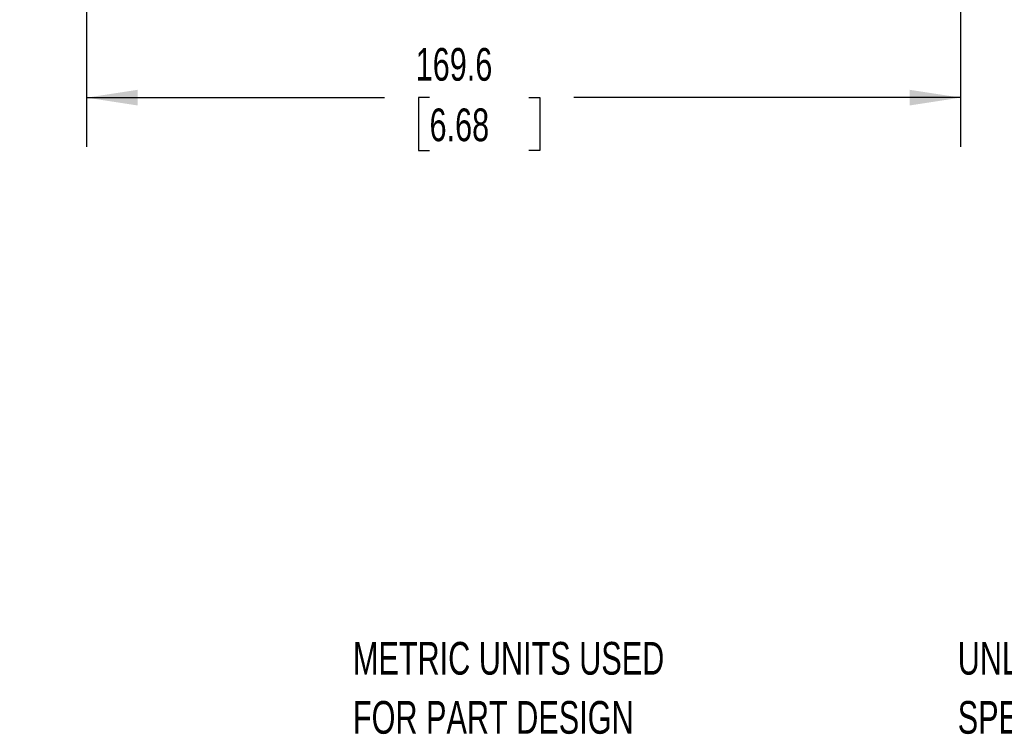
# Model space of a CAD drawing. Header units: millimetres. Extents: x 1 to 271, y 1 to 204.
# Tile 2 of 8: x 107 to 171, y 7 to 54. Entities that reach past the tile are written whole.
import ezdxf

# ---------------------------------------------------------------- set-up
doc = ezdxf.new("R2010")
doc.units = ezdxf.units.MM
doc.layers.add('DIMENSIONS', color=140, linetype='Continuous', lineweight=25)
doc.layers.add('TEXT', color=140, linetype='Continuous', lineweight=25)
doc.styles.add('SLDTEXTSTYLE0', font='TXT', dxfattribs={"width": 0.7})
doc.dimstyles.new('SLDDIMSTYLE2', dxfattribs={"dimtxt": 2.158008, "dimasz": 3.302, "dimexe": 0, "dimexo": 0.0625, "dimgap": 0.539502, "dimtad": 0, "dimtih": 1, "dimtoh": 1, "dimlfac": 3, "dimrnd": 1e-09, "dimzin": 12, "dimdsep": 46, "dimtxsty": 'SLDTEXTSTYLE0', "dimsah": 1, "dimcen": 0.09, "dimadec": 0, "dimazin": 3, "dimtfac": 1, "dimtofl": 0, "dimtmove": 0, "dimatfit": 3, "dimfxl": 0, "dimfrac": 2, "dimtolj": 1, "dimtzin": 12, "dimarcsym": 0})

# ---------------------------------------------------------------- blocks, each defined once
blk = doc.blocks.new('_D_12')
at = {"layer": 'DIMENSIONS'}
for p, q in [((167.791, 91.646), (167.791, 45.407)), ((111.254, 79.669), (111.254, 45.407)), ((111.254, 48.582), (130.513, 48.582)), ((133.437, 48.582), (132.713, 48.582)), ((132.713, 48.582), (132.713, 45.153)), ((139.85, 48.582), (140.575, 48.582)), ((140.575, 48.582), (140.575, 45.153)), ((167.791, 48.582), (142.774, 48.582)), ((132.713, 45.153), (133.437, 45.153)), ((140.575, 45.153), (139.85, 45.153))]:
    blk.add_line(p, q, dxfattribs=at)
for points in [[(111.254, 48.582), (114.556, 48.074), (114.556, 49.09)], [(167.791, 48.582), (164.489, 49.09), (164.489, 48.074)]]:
    blk.add_solid(points, dxfattribs=at)
at = {"layer": 'DIMENSIONS', "char_height": 2.1167, "attachment_point": 1, "style": 'SLDTEXTSTYLE0'}
for s, insert in [('169.6', (132.54, 51.794)), ('6.68', (133.437, 47.881))]:
    blk.add_mtext(s, dxfattribs=dict(at, insert=insert))

msp = doc.modelspace()

# ---------------------------------------------------------------- texts
at = {"layer": 'TEXT', "attachment_point": 1, "style": 'SLDTEXTSTYLE0'}
for s, insert, char_height in [('IDEM HANDLE AND MOUNTING PLATE, ROTARY, RIGHT HAND. FOR USE WITH UGB SERIES 2-STATION UNIVERSAL', (7.9657, 20.6202), 1.852083), ('PART DIMENSIONS MAY DIFFER SLIGHTLY', (55.1193, 13.364), 2.116667), ('METRIC UNITS USED', (128.4784, 13.364), 2.116667), ('UNLESS OTHERWISE', (167.6079, 13.364), 2.116667), ("DUE TO MANUFACTURER'S VARIANCES", (55.1193, 9.5418), 2.116667), ('FOR PART DESIGN', (128.4784, 9.5418), 2.116667), ('SPECIFIED UNITS ARE:', (167.6079, 9.5418), 2.116667)]:
    msp.add_mtext(s, dxfattribs=dict(at, insert=insert, char_height=char_height))

# ---------------------------------------------------------------- dimensions: what is measured, and where the dimension line sits
at = {"layer": 'DIMENSIONS'}
dim = msp.add_linear_dim(base=(167.7907, 48.5823), p1=(111.2545, 80.9394), p2=(167.7907, 92.9157), angle=0, dimstyle='SLDDIMSTYLE2', dxfattribs=at)
dim.commit()
dim.dimension.update_dxf_attribs({"geometry": '_D_12', "text_midpoint": (136.6436, 48.5823), "dimtype": 160})

doc.saveas('drawing.dxf')
